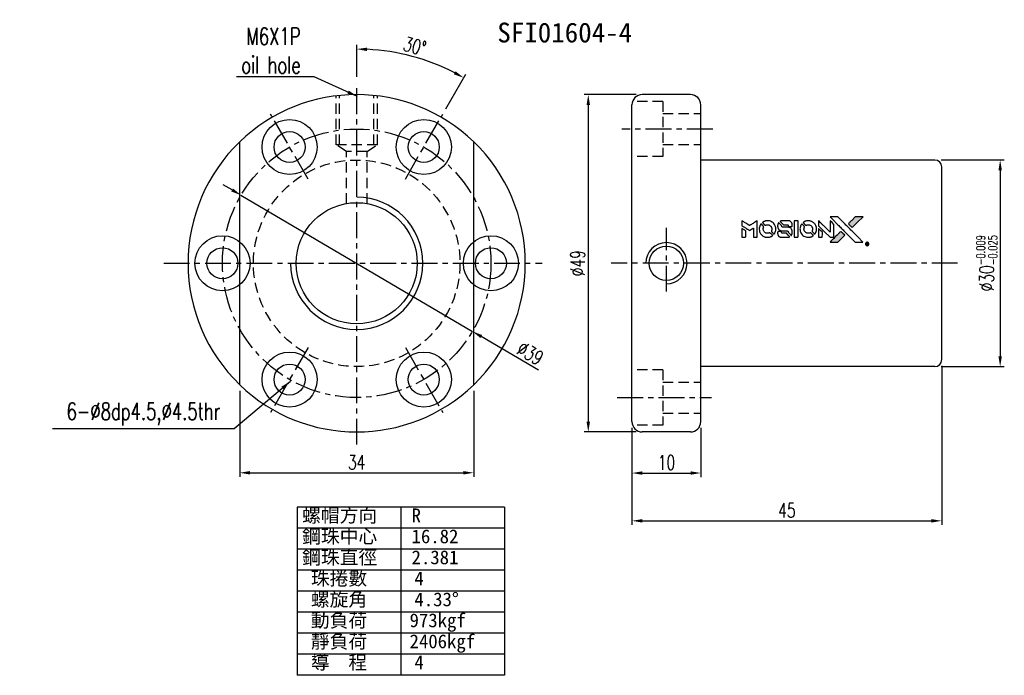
# Model space of a CAD drawing. Extents: x 35 to 593, y 27 to 122.
import ezdxf
from ezdxf.enums import TextEntityAlignment as Align

# ---------------------------------------------------------------- set-up
doc = ezdxf.new("R2010")
doc.units = 0
doc.header["$LTSCALE"] = 3
doc.header["$MEASUREMENT"] = 0
doc.header["$PDMODE"] = 1
doc.linetypes.add('CENTER', pattern=[2, 1.25, -0.25, 0.25, -0.25])
doc.linetypes.add('DASHED', pattern=[0.75, 0.5, -0.25])
doc.layers.get('0').update_dxf_attribs({"linetype": 'CONTINUOUS'})
doc.layers.get('DEFPOINTS').update_dxf_attribs({"linetype": 'CONTINUOUS'})
for name, color, linetype in [('CHA', 7, 'CONTINUOUS'), ('CL', 1, 'CENTER'), ('DIM', 4, 'CONTINUOUS'), ('HID', 2, 'DASHED'), ('OUT', 3, 'CONTINUOUS')]:
    doc.layers.add(name, color=color, linetype=linetype)
doc.styles.add('DIM-7', font='SIMPLEX.shx', dxfattribs={"width": 0.7, "bigfont": 'chineset.shx'})
doc.styles.add('T', font='kaiu.ttf')
doc.dimstyles.new('CNS', dxfattribs={"dimtxt": 3.5, "dimasz": 2.5, "dimexe": 1, "dimexo": 1.5, "dimgap": 0.09, "dimtad": 0, "dimdsep": 46, "dimtxsty": 'DIM-7', "dimcen": 0.09, "dimclrd": 1, "dimclre": 1, "dimclrt": 4, "dimadec": 0, "dimazin": 0, "dimtfac": 1, "dimtix": 1, "dimtmove": 2, "dimatfit": 3, "dimfxl": 1, "dimtvp": 0.971429, "dimtolj": 1, "dimarcsym": 0})

# ---------------------------------------------------------------- blocks, each defined once
blk = doc.blocks.new('*D2')
at = {"layer": 'DEFPOINTS', "color": 0, "transparency": 16777216}
for p in [(125.65, 111.36), (117.8, 62.36), (125.65, 62.36)]:
    blk.add_point(p, dxfattribs=at)
at = {"layer": 'DIM', "color": 0, "lineweight": -2, "transparency": 16777216}
for p, q in [((124.75, 111.36), (117.2, 111.36)), ((117.8, 109.86), (117.8, 63.86)), ((124.75, 62.36), (117.2, 62.36))]:
    blk.add_line(p, q, dxfattribs=at)
at = {"layer": 'DIM', "color": 0, "transparency": 16777216}
for points in [[(117.55, 109.86), (118.05, 109.86), (117.8, 111.36)], [(117.55, 63.86), (118.05, 63.86), (117.8, 62.36)]]:
    blk.add_solid(points, dxfattribs=at)
at = {"layer": 'DIM', "color": 0, "transparency": 16777216, "insert": (116.27, 86.86), "char_height": 2.1, "attachment_point": 5, "rotation": 90, "style": 'DIM-7'}
blk.add_mtext('\\A1;%%C49', dxfattribs=at)
blk = doc.blocks.new('*D3')
at = {"layer": 'DEFPOINTS', "color": 0, "transparency": 16777216}
for p in [(67.34, 96.75), (100.96, 76.97)]:
    blk.add_point(p, dxfattribs=at)
at = {"layer": 'DIM', "color": 0, "lineweight": -2, "transparency": 16777216}
for p, q in [((66.05, 97.51), (64.76, 98.27)), ((67.34, 96.75), (100.96, 76.97)), ((110.58, 71.31), (102.25, 76.21))]:
    blk.add_line(p, q, dxfattribs=at)
at = {"layer": 'DIM', "color": 0, "transparency": 16777216}
for points in [[(66.18, 97.72), (65.93, 97.29), (67.34, 96.75)], [(102.38, 76.43), (102.13, 76), (100.96, 76.97)]]:
    blk.add_solid(points, dxfattribs=at)
at = {"layer": 'DIM', "color": 0, "transparency": 16777216, "insert": (109.38, 73.79), "char_height": 2.1, "attachment_point": 5, "rotation": 329.5326, "style": 'DIM-7'}
blk.add_mtext('\\A1;∅39', dxfattribs=at)
blk = doc.blocks.new('*D4')
at = {"layer": 'DEFPOINTS', "color": 0, "transparency": 16777216}
for p in [(94.79, 116.09), (84.15, 113.02), (96.66, 108.52), (91.22, 99.1), (84.15, 60.52)]:
    blk.add_point(p, dxfattribs=at)
at = {"layer": 'DIM', "color": 0, "lineweight": -2, "transparency": 16777216}
for p, q in [((84.15, 113.92), (84.15, 118.57)), ((97.11, 109.3), (100.01, 114.32))]:
    blk.add_line(p, q, dxfattribs=at)
blk.add_arc((84.15, 86.86), 31.11, 62.763, 87.237, dxfattribs=at)
at = {"layer": 'DIM', "color": 0, "transparency": 16777216}
for points in [[(85.65, 117.68), (85.66, 118.18), (84.15, 117.97)], [(98.51, 114.74), (98.27, 114.3), (99.71, 113.8)]]:
    blk.add_solid(points, dxfattribs=at)
at = {"layer": 'DIM', "color": 0, "transparency": 16777216, "insert": (92.6, 118.39), "char_height": 2.1, "attachment_point": 5, "rotation": 345, "style": 'DIM-7'}
blk.add_mtext('\\A1;30°', dxfattribs=at)
blk = doc.blocks.new('*D5')
at = {"layer": 'DEFPOINTS', "color": 0, "transparency": 16777216}
for p in [(168.15, 101.86), (168.15, 71.86), (177.64, 71.86)]:
    blk.add_point(p, dxfattribs=at)
at = {"layer": 'DIM', "color": 0, "lineweight": -2, "transparency": 16777216}
for p, q in [((169.05, 101.86), (178.24, 101.86)), ((177.64, 100.36), (177.64, 73.36)), ((169.05, 71.86), (178.24, 71.86))]:
    blk.add_line(p, q, dxfattribs=at)
at = {"layer": 'DIM', "color": 0, "transparency": 16777216}
for points in [[(177.39, 100.36), (177.89, 100.36), (177.64, 101.86)], [(177.39, 73.36), (177.89, 73.36), (177.64, 71.86)]]:
    blk.add_solid(points, dxfattribs=at)
at = {"layer": 'DIM', "color": 0, "transparency": 16777216, "insert": (175.69, 86.86), "char_height": 2.1, "attachment_point": 5, "rotation": 90, "style": 'DIM-7'}
blk.add_mtext('\\A1;%%c30{\\H1.26;\\S-0.009^ -0.025;}', dxfattribs=at)
blk = doc.blocks.new('*D6')
at = {"layer": 'DEFPOINTS', "color": 0, "transparency": 16777216}
for p in [(169.15, 72.86), (124.15, 63.86), (169.15, 49.45)]:
    blk.add_point(p, dxfattribs=at)
at = {"layer": 'DIM', "color": 0, "lineweight": -2, "transparency": 16777216}
for p, q in [((169.15, 71.96), (169.15, 48.85)), ((124.15, 62.96), (124.15, 48.85)), ((125.65, 49.45), (167.65, 49.45))]:
    blk.add_line(p, q, dxfattribs=at)
at = {"layer": 'DIM', "color": 0, "transparency": 16777216}
for points in [[(125.65, 49.7), (125.65, 49.2), (124.15, 49.45)], [(167.65, 49.7), (167.65, 49.2), (169.15, 49.45)]]:
    blk.add_solid(points, dxfattribs=at)
at = {"layer": 'DIM', "color": 0, "transparency": 16777216, "insert": (146.65, 50.98), "char_height": 2.1, "attachment_point": 5, "style": 'DIM-7'}
blk.add_mtext('\\A1;45', dxfattribs=at)
blk = doc.blocks.new('*D7')
at = {"layer": 'DEFPOINTS', "color": 0, "transparency": 16777216}
for p in [(124.15, 63.86), (134.15, 63.86), (134.15, 56.39)]:
    blk.add_point(p, dxfattribs=at)
at = {"layer": 'DIM', "color": 0, "lineweight": -2, "transparency": 16777216}
for p, q in [((124.15, 62.96), (124.15, 55.79)), ((134.15, 62.96), (134.15, 55.79)), ((125.65, 56.39), (132.65, 56.39))]:
    blk.add_line(p, q, dxfattribs=at)
at = {"layer": 'DIM', "color": 0, "transparency": 16777216}
for points in [[(125.65, 56.64), (125.65, 56.14), (124.15, 56.39)], [(132.65, 56.64), (132.65, 56.14), (134.15, 56.39)]]:
    blk.add_solid(points, dxfattribs=at)
at = {"layer": 'DIM', "color": 0, "transparency": 16777216, "insert": (129.15, 57.92), "char_height": 2.1, "attachment_point": 5, "style": 'DIM-7'}
blk.add_mtext('\\A1;10', dxfattribs=at)
blk = doc.blocks.new('*D8')
at = {"layer": 'DEFPOINTS', "color": 0, "transparency": 16777216}
for p in [(67.15, 69.22), (101.15, 69.22), (101.15, 56.43)]:
    blk.add_point(p, dxfattribs=at)
at = {"layer": 'DIM', "color": 0, "lineweight": -2, "transparency": 16777216}
for p, q in [((67.15, 68.32), (67.15, 55.83)), ((101.15, 68.32), (101.15, 55.83)), ((68.65, 56.43), (99.65, 56.43))]:
    blk.add_line(p, q, dxfattribs=at)
at = {"layer": 'DIM', "color": 0, "transparency": 16777216}
for points in [[(68.65, 56.68), (68.65, 56.18), (67.15, 56.43)], [(99.65, 56.68), (99.65, 56.18), (101.15, 56.43)]]:
    blk.add_solid(points, dxfattribs=at)
at = {"layer": 'DIM', "color": 0, "transparency": 16777216, "insert": (84.15, 57.96), "char_height": 2.1, "attachment_point": 5, "style": 'DIM-7'}
blk.add_mtext('\\A1;34', dxfattribs=at)

msp = doc.modelspace()

# ---------------------------------------------------------------- hatches: boundary and pattern name
at = {"linetype": 'Continuous'}
h = msp.add_hatch(color=0, dxfattribs=at)
h.dxf.hatch_style = 1
h.paths.add_polyline_path([(157.712, 93.588), (157.143, 93.588), (156.575, 93.588), (156.084, 93.094, 0.000288), (155.896, 92.905, 0.000479), (155.738, 92.745, 0.000013), (155.595, 92.6, 0.197177), (155.594, 92.597, 0.1112764), (155.595, 92.596, 0.0015954), (155.768, 92.421, 0.0005055), (155.876, 92.313), (156.158, 92.031), (156.935, 92.809)])
h.paths.add_polyline_path([(154.551, 90.426), (155.049, 90.924), (154.766, 91.207, 0.000476), (154.657, 91.315, 0.0015067), (154.482, 91.489, 0.2256647), (154.479, 91.489, 0.0011115), (154.241, 91.252, 0.0003511), (154.094, 91.104, 0.000108), (153.471, 90.479, 0.0006916), (153.157, 90.162, 0.0000771), (152.939, 89.942, 0.1975269), (152.936, 89.934, 0.2961744), (152.938, 89.931, 0.0041949), (153.217, 89.928, 0.0005293), (153.494, 89.928), (154.052, 89.928)])

# ---------------------------------------------------------------- linework, layer by layer
at = {"color": 0}
for points in [[(140.104, 92.676), (140.104, 92.314), (140.203, 92.253, -0.000297), (140.264, 92.216, -0.000037), (140.397, 92.135, -0.000043), (140.554, 92.038, -0.000036), (140.722, 91.935, 0.000044), (140.886, 91.834, 0.000063), (141.033, 91.745, 0.000035), (141.156, 91.669, 0.0009), (141.19, 91.648), (141.238, 91.619), (141.302, 91.658, 0.001175), (141.339, 91.681, 0.000208), (141.407, 91.724, 0.000225), (141.488, 91.774, 0.000203), (141.571, 91.825, -0.000711), (141.65, 91.875, -0.001119), (141.718, 91.917, -0.000263), (141.778, 91.954, -0.04589), (141.785, 91.957, -0.519312), (141.791, 91.953, -0.001914), (141.792, 91.856, -0.003124), (141.794, 91.696, -0.000285), (141.794, 91.297), (141.794, 90.633), (142.025, 90.633, 0.001727), (142.191, 90.633, 0.025279), (142.25, 90.637, 0.073886), (142.284, 90.646, 0.07426), (142.314, 90.664, 0.03264), (142.321, 90.672, 0.01784), (142.33, 90.681, 0.017712), (142.338, 90.692, 0.026854), (142.344, 90.702), (142.356, 90.725), (142.358, 91.883), (142.359, 93.041), (142.346, 93.032, -0.004595), (142.337, 93.027, -0.00016), (142.302, 93.005, -0.000298), (142.261, 92.979, -0.000208), (142.214, 92.95, 0.000986), (142.076, 92.864, 0.00025), (141.852, 92.724, 0.000268), (141.614, 92.575, 0.000436), (141.411, 92.448, -0.002932), (141.345, 92.406, -0.004718), (141.287, 92.372, -0.001113), (141.237, 92.342, -0.227179), (141.231, 92.342, -0.045982), (141.226, 92.345, -0.000145), (141.158, 92.386, -0.000825), (141.082, 92.433, -0.000517), (140.993, 92.488, 0.000056), (140.687, 92.679, 0.000289), (140.518, 92.784, 0.000481), (140.391, 92.862, 0.000418), (140.259, 92.943), (140.104, 93.039)], [(143.716, 93.027, 0.024131), (143.613, 93.012, 0.022344), (143.51, 92.986, 0.021883), (143.407, 92.95, 0.020884), (143.306, 92.905, 0.010669), (143.248, 92.875, 0.010389), (143.192, 92.842, 0.010913), (143.141, 92.81, 0.022227), (143.103, 92.782), (143.089, 92.771), (143.271, 92.592, 0.002452), (143.342, 92.523, 0.003628), (143.405, 92.463, 0.001662), (143.46, 92.412, 0.070159), (143.473, 92.403, 0.047671), (143.483, 92.399, 0.018624), (143.498, 92.396, 0.017921), (143.515, 92.393, 0.018804), (143.531, 92.391, 0.018255), (143.554, 92.391, 0.041312), (143.571, 92.393, 0.037164), (143.589, 92.397, 0.012342), (143.614, 92.407, -0.015101), (143.675, 92.429, -0.035998), (143.722, 92.441, -0.033244), (143.772, 92.447, -0.011249), (143.845, 92.448, -0.004059), (143.904, 92.448, -0.019693), (143.938, 92.446, -0.027943), (143.966, 92.442, -0.014411), (144, 92.433, -0.033089), (144.082, 92.406, -0.033887), (144.158, 92.367, -0.034021), (144.228, 92.319, -0.033942), (144.291, 92.262, -0.02816), (144.347, 92.197, -0.035032), (144.392, 92.13, -0.035269), (144.426, 92.058, -0.029196), (144.452, 91.977, -0.037862), (144.469, 91.884, -0.043657), (144.471, 91.794, -0.043064), (144.457, 91.704, -0.035184), (144.427, 91.611, 0.033699), (144.412, 91.567, 0.052815), (144.407, 91.528, 0.059167), (144.41, 91.492, 0.058972), (144.421, 91.457, 0.059208), (144.438, 91.43, 0.021125), (144.467, 91.396, 0.008691), (144.522, 91.34, 0.000851), (144.658, 91.207, 0.001873), (144.727, 91.139, 0.013884), (144.761, 91.108, 0.022355), (144.782, 91.091, 0.341453), (144.79, 91.092, 0.073011), (144.808, 91.111, 0.004587), (144.849, 91.174, 0.00748), (144.89, 91.24, 0.016837), (144.918, 91.292, 0.028606), (144.973, 91.417, 0.031352), (145.012, 91.544, 0.031004), (145.034, 91.676, 0.0268), (145.042, 91.817, 0.026698), (145.034, 91.965, 0.03002), (145.01, 92.107, 0.030357), (144.97, 92.243, 0.028554), (144.913, 92.376, 0.062944), (144.748, 92.623, 0.062206), (144.526, 92.822, 0.062448), (144.263, 92.961, 0.064355), (143.977, 93.028, 0.017377), (143.92, 93.032, 0.008369), (143.846, 93.033, 0.008367), (143.773, 93.031, 0.01757)], [(145.96, 93.03, 0.018538), (145.924, 93.025, 0.010695), (145.881, 93.017, 0.01068), (145.838, 93.007, 0.017678), (145.802, 92.997, 0.013849), (145.762, 92.982, 0.011814), (145.72, 92.964, 0.004513), (145.681, 92.946, 0.290035), (145.678, 92.94, 0.196418), (145.679, 92.937, 0.000124), (145.748, 92.867, 0.001477), (145.825, 92.789, 0.000898), (145.917, 92.697), (146.156, 92.458), (146.455, 92.456, -0.001471), (146.682, 92.454, -0.028714), (146.752, 92.449, -0.097073), (146.79, 92.437, -0.084199), (146.824, 92.409, -0.042698), (146.84, 92.388, -0.053912), (146.85, 92.366, -0.051004), (146.856, 92.34, -0.032967), (146.858, 92.311, 0.00807), (146.859, 92.295, 0.003023), (146.859, 92.274, 0.002994), (146.861, 92.251, 0.003629), (146.862, 92.229), (146.866, 92.177), (147.095, 92.177, 0.001618), (147.204, 92.178, 0.005206), (147.277, 92.179, 0.00535), (147.328, 92.181, 0.060675), (147.347, 92.184, 0.048484), (147.358, 92.189, 0.02389), (147.371, 92.196, 0.022812), (147.385, 92.206, 0.02462), (147.396, 92.217, 0.061781), (147.42, 92.245, 0.080179), (147.433, 92.277, 0.048561), (147.439, 92.321, 0.010021), (147.44, 92.401, 0.016602), (147.437, 92.508, 0.031409), (147.426, 92.593, 0.036474), (147.406, 92.667, 0.03439), (147.374, 92.739, 0.065928), (147.296, 92.853, 0.069066), (147.191, 92.94, 0.065697), (147.062, 92.999, 0.051559), (146.91, 93.028, 0.020904), (146.83, 93.031, 0.000451), (146.434, 93.033, 0.000419), (146.035, 93.033, 0.022759)], [(147.716, 91.835), (147.717, 90.636), (147.953, 90.636), (148.188, 90.636), (148.216, 90.65, 0.071429), (148.239, 90.666, 0.054799), (148.259, 90.69, 0.053585), (148.274, 90.719, 0.060698), (148.282, 90.748, 0.033975), (148.285, 90.798, 0.000112), (148.285, 91.407, 0.000726), (148.284, 92.004, 0.001084), (148.282, 92.526), (148.278, 93.034), (147.996, 93.034), (147.715, 93.034)], [(149.629, 93.027, 0.023681), (149.529, 93.012, 0.022402), (149.43, 92.987, 0.021929), (149.331, 92.953, 0.020503), (149.233, 92.91, 0.013745), (149.177, 92.88, 0.009767), (149.116, 92.845, 0.009658), (149.061, 92.809, 0.027804), (149.025, 92.782), (149.011, 92.77), (149.187, 92.594, 0.002053), (149.272, 92.509, 0.006738), (149.329, 92.454, 0.007826), (149.37, 92.418, 0.063909), (149.39, 92.404, 0.061532), (149.422, 92.393, 0.068674), (149.454, 92.39, 0.052072), (149.492, 92.396, 0.019648), (149.544, 92.413, -0.018366), (149.608, 92.433, -0.0288), (149.663, 92.445, -0.029061), (149.72, 92.45, -0.019155), (149.785, 92.45, -0.053809), (149.926, 92.429, -0.058833), (150.055, 92.379, -0.058566), (150.169, 92.3, -0.052525), (150.266, 92.194, -0.044733), (150.321, 92.104, -0.040573), (150.361, 92.003, -0.041123), (150.384, 91.898, -0.04951), (150.388, 91.797, -0.017369), (150.383, 91.75, -0.024255), (150.375, 91.708, -0.023787), (150.363, 91.667, -0.015798), (150.346, 91.621, 0.010631), (150.335, 91.591, 0.033653), (150.329, 91.571, 0.037806), (150.326, 91.552, 0.016307), (150.325, 91.525, 0.068179), (150.333, 91.475, 0.095747), (150.353, 91.434, 0.033418), (150.401, 91.379, 0.002133), (150.553, 91.23, 0.001452), (150.639, 91.147, 0.012393), (150.679, 91.111, 0.020479), (150.703, 91.092, 0.344362), (150.712, 91.092, 0.074287), (150.731, 91.113, 0.005454), (150.772, 91.178, 0.008391), (150.813, 91.246, 0.017097), (150.843, 91.301, 0.027375), (150.892, 91.415, 0.02835), (150.927, 91.532, 0.027723), (150.949, 91.655, 0.023913), (150.959, 91.786, 0.027047), (150.955, 91.943, 0.031685), (150.934, 92.09, 0.032425), (150.895, 92.23, 0.031013), (150.837, 92.367, 0.037914), (150.741, 92.528, 0.040153), (150.624, 92.67, 0.039834), (150.484, 92.792, 0.036173), (150.323, 92.895, 0.040752), (150.164, 92.965, 0.035885), (149.989, 93.011, 0.035491), (149.808, 93.032, 0.037615)], [(151.24, 92.681), (151.24, 92.317), (152.084, 91.475), (152.928, 90.633), (153.163, 90.634, 0.0008), (153.314, 90.635, 0.010795), (153.369, 90.637, 0.030495), (153.399, 90.641, 0.080372), (153.42, 90.648, 0.03816), (153.44, 90.661, 0.041799), (153.457, 90.676, 0.042486), (153.472, 90.694, 0.042078), (153.483, 90.714, 0.099276), (153.489, 90.743, 0.003302), (153.491, 90.86, 0.002586), (153.492, 91.065, 0.000204), (153.491, 91.609), (153.489, 92.482), (153.208, 92.762), (152.928, 93.042), (152.925, 92.203), (152.922, 91.364), (152.097, 92.194, 0.000253), (151.779, 92.513, 0.000412), (151.509, 92.783, 0.000041), (151.267, 93.025, 0.041338), (151.256, 93.035), (151.24, 93.046)], [(153.605, 92.904, -0.000056), (153.946, 92.562, -0.000021), (154.423, 92.084, -0.000021), (154.943, 91.562, -0.000025), (155.431, 91.074), (156.574, 89.928), (157.14, 89.929), (157.706, 89.931), (156.943, 90.699, 0.000274), (156.575, 91.069, 0.000123), (156.092, 91.554, 0.000121), (155.582, 92.066, 0.000165), (155.121, 92.528), (154.062, 93.588), (153.492, 93.588), (152.922, 93.588)], [(156.084, 93.094, 0.000288), (155.896, 92.905, 0.000479), (155.738, 92.745, 0.000013), (155.595, 92.6, 0.197177), (155.594, 92.597, 0.197497), (155.595, 92.595, 0.00004), (155.677, 92.512, 0.000836), (155.768, 92.421, 0.000505), (155.876, 92.313), (156.158, 92.031), (156.935, 92.809), (157.712, 93.588), (157.143, 93.588), (156.575, 93.588)], [(140.104, 91.271), (140.104, 90.633), (140.336, 90.633, 0.000842), (140.484, 90.633, 0.010591), (140.54, 90.635, 0.028995), (140.571, 90.638, 0.069543), (140.593, 90.645, 0.051063), (140.614, 90.657, 0.039932), (140.633, 90.674, 0.039414), (140.65, 90.695, 0.045845), (140.663, 90.716, 0.094811), (140.668, 90.739, 0.007124), (140.67, 90.801, 0.004713), (140.671, 90.908, 0.000534), (140.671, 91.15), (140.671, 91.564), (140.613, 91.6, 0.000828), (140.442, 91.705, 0.000879), (140.275, 91.808, 0.000048), (140.111, 91.907, 0.137596), (140.106, 91.909, 0.413028), (140.105, 91.908, 0.000016), (140.104, 91.721, 0.000623), (140.104, 91.515, 0.000374)], [(142.87, 92.54, 0.064158), (142.722, 92.262, 0.06356), (142.648, 91.954, 0.064004), (142.654, 91.64, 0.066747), (142.74, 91.342, 0.04321), (142.842, 91.156, 0.044737), (142.973, 90.993, 0.044901), (143.131, 90.855, 0.044184), (143.312, 90.748, 0.026293), (143.449, 90.69, 0.033344), (143.581, 90.653, 0.033227), (143.717, 90.633, 0.025815), (143.867, 90.629, 0.023119), (144.011, 90.639, 0.031044), (144.139, 90.663, 0.031337), (144.262, 90.701, 0.024258), (144.391, 90.758, 0.015622), (144.436, 90.783, 0.008495), (144.49, 90.815, 0.008415), (144.541, 90.849, 0.020814), (144.578, 90.875), (144.594, 90.889), (144.422, 91.063, 0.002843), (144.292, 91.192, 0.033917), (144.239, 91.238, 0.087906), (144.199, 91.258, 0.073302), (144.152, 91.265, 0.022047), (144.129, 91.264, 0.026465), (144.107, 91.261, 0.022233), (144.083, 91.255, 0.009985), (144.053, 91.246, -0.039011), (143.942, 91.218, -0.044398), (143.832, 91.209, -0.045096), (143.724, 91.22, -0.04265), (143.618, 91.25, -0.071154), (143.469, 91.333, -0.068827), (143.346, 91.455, -0.068713), (143.261, 91.606, -0.070507), (143.221, 91.773, -0.028605), (143.218, 91.844, -0.031418), (143.224, 91.913, -0.031044), (143.239, 91.982, -0.02668), (143.262, 92.052, 0.038913), (143.275, 92.093, 0.043732), (143.28, 92.134, 0.047754), (143.278, 92.172, 0.075756), (143.269, 92.203, 0.07294), (143.258, 92.219, 0.003456), (143.214, 92.266, 0.005023), (143.157, 92.327, 0.002422), (143.082, 92.403, 0.000819), (143.014, 92.471, 0.001349), (142.956, 92.528, 0.0001), (142.904, 92.579, 0.205335), (142.902, 92.58, 0.219821), (142.9, 92.579, 0.002494), (142.891, 92.568, 0.007089), (142.882, 92.555, 0.004494)], [(145.435, 92.719, 0.023289), (145.399, 92.662, 0.026845), (145.369, 92.604, 0.026047), (145.346, 92.542, 0.019751), (145.326, 92.472, 0.013249), (145.318, 92.432, 0.025169), (145.314, 92.4, 0.016532), (145.312, 92.36, 0.002937), (145.311, 92.284, 0.003317), (145.312, 92.216, 0.011808), (145.313, 92.173, 0.01777), (145.316, 92.141, 0.021476), (145.322, 92.11, 0.04325), (145.361, 91.983, 0.045753), (145.422, 91.867, 0.04649), (145.501, 91.765, 0.047672), (145.598, 91.681, 0.025315), (145.639, 91.655, 0.015208), (145.691, 91.627, 0.01512), (145.745, 91.602, 0.022488), (145.793, 91.584, 0.027857), (145.869, 91.565, 0.034138), (145.941, 91.555, 0.014286), (146.052, 91.551, 0.00124), (146.333, 91.551, -0.00103), (146.505, 91.55, -0.002552), (146.632, 91.549, -0.001594), (146.728, 91.547, -0.047676), (146.752, 91.545, -0.085307), (146.793, 91.528, -0.097789), (146.825, 91.499, -0.085947), (146.846, 91.456, -0.051339), (146.856, 91.401, 0.014634), (146.858, 91.382, 0.015028), (146.862, 91.363, 0.014927), (146.865, 91.347, 0.059415), (146.869, 91.338, 0.070595), (146.884, 91.318, 0.00028), (147.083, 91.117, 0.000111), (147.286, 90.911, 0.200239), (147.295, 90.907, 0.268906), (147.301, 90.91, 0.001866), (147.329, 90.96, 0.007532), (147.355, 91.008, 0.017818), (147.372, 91.044, 0.013256), (147.389, 91.085, 0.011636), (147.403, 91.128, 0.011528), (147.417, 91.172, 0.012303), (147.427, 91.215, 0.0423), (147.436, 91.283, 0.013657), (147.438, 91.385, 0.013857), (147.435, 91.488, 0.037428), (147.425, 91.56, 0.014927), (147.413, 91.608, 0.0122), (147.397, 91.659, 0.012518), (147.38, 91.706, 0.023062), (147.364, 91.744, 0.065961), (147.272, 91.879, 0.06055), (147.146, 91.99, 0.059676), (146.995, 92.069, 0.060497), (146.831, 92.11, 0.025683), (146.795, 92.113, 0.001528), (146.689, 92.114, 0.002124), (146.554, 92.116, 0.001173), (146.39, 92.116, -0.000809), (146.102, 92.116, -0.017164), (146.016, 92.12, -0.063931), (145.971, 92.129, -0.108429), (145.939, 92.148, -0.052941), (145.92, 92.17, -0.063675), (145.908, 92.194, -0.050562), (145.9, 92.224, -0.020337), (145.896, 92.267, 0.009897), (145.894, 92.293, 0.016482), (145.891, 92.315, 0.019019), (145.887, 92.332, 0.06043), (145.883, 92.343, 0.076267), (145.865, 92.368, 0.00054), (145.676, 92.555, 0.000307), (145.484, 92.744, 0.142594), (145.468, 92.753, 0.232419), (145.464, 92.752, 0.022995), (145.455, 92.744, 0.024627), (145.446, 92.733, 0.015407)], [(148.787, 92.538, 0.018008), (148.753, 92.486, 0.009842), (148.715, 92.42, 0.009807), (148.68, 92.352, 0.015716), (148.652, 92.292, 0.048467), (148.584, 92.078, 0.045841), (148.558, 91.85, 0.046006), (148.573, 91.622, 0.049638), (148.63, 91.407, 0.064819), (148.778, 91.127, 0.06695), (148.992, 90.898, 0.066691), (149.259, 90.733, 0.063505), (149.565, 90.64, 0.03135), (149.643, 90.632, 0.010439), (149.758, 90.63, 0.010391), (149.873, 90.632, 0.032408), (149.95, 90.64, 0.015696), (150.041, 90.659, 0.018095), (150.126, 90.683, 0.018551), (150.207, 90.712, 0.018352), (150.286, 90.747, 0.015568), (150.338, 90.774, 0.009832), (150.398, 90.81, 0.009795), (150.453, 90.845, 0.023727), (150.492, 90.875), (150.508, 90.888), (150.335, 91.062, 0.001528), (150.238, 91.161, 0.010022), (150.187, 91.209, 0.019586), (150.155, 91.237, 0.061865), (150.131, 91.252, 0.055054), (150.094, 91.264, 0.061607), (150.057, 91.267, 0.048725), (150.013, 91.26, 0.020221), (149.956, 91.244, -0.017722), (149.895, 91.226, -0.02685), (149.84, 91.215, -0.02759), (149.786, 91.21, -0.020233), (149.726, 91.211, -0.04793), (149.61, 91.228, -0.048386), (149.5, 91.266, -0.047866), (149.399, 91.325, -0.044964), (149.309, 91.404, -0.04333), (149.233, 91.498, -0.050921), (149.179, 91.599, -0.051473), (149.147, 91.707, -0.0459), (149.136, 91.825, -0.019014), (149.138, 91.882, -0.024114), (149.145, 91.934, -0.025081), (149.156, 91.983, -0.023892), (149.172, 92.032, 0.008624), (149.186, 92.07, 0.026486), (149.194, 92.097, 0.035074), (149.198, 92.12, 0.02756), (149.198, 92.145, 0.087163), (149.19, 92.186, 0.073291), (149.169, 92.223, 0.028074), (149.122, 92.277, 0.002594), (148.997, 92.404), (148.818, 92.582)], [(151.24, 91.268), (151.24, 90.633), (151.477, 90.634), (151.714, 90.636), (151.741, 90.653, 0.03146), (151.754, 90.661, 0.026444), (151.766, 90.672, 0.026444), (151.777, 90.684, 0.031457), (151.786, 90.697), (151.803, 90.724), (151.804, 91.039), (151.806, 91.354), (151.528, 91.628, 0.000745), (151.42, 91.734, 0.001228), (151.33, 91.823, 0.000087), (151.248, 91.902, 0.195134), (151.245, 91.903, 0.412117), (151.243, 91.901, 0.000048), (151.242, 91.717, 0.00109), (151.241, 91.512, 0.000653)], [(145.403, 91.478, 0.065483), (145.376, 91.465, 0.053271), (145.351, 91.443, 0.052018), (145.33, 91.417, 0.0556), (145.316, 91.387, 0.036839), (145.31, 91.368, 0.026922), (145.308, 91.345, 0.016905), (145.306, 91.315, 0.004317), (145.306, 91.265, 0.016369), (145.31, 91.162, 0.029936), (145.321, 91.078, 0.03418), (145.34, 91.004, 0.031327), (145.37, 90.932, 0.046935), (145.424, 90.843, 0.054053), (145.491, 90.77, 0.053701), (145.573, 90.713, 0.045364), (145.67, 90.67, 0.032479), (145.756, 90.648, 0.03386), (145.843, 90.637, 0.013578), (145.979, 90.634, 0.001155), (146.33, 90.634, 0.000413), (146.631, 90.636, 0.005008), (146.747, 90.638, 0.013199), (146.812, 90.641, 0.033956), (146.859, 90.648, 0.013909), (146.908, 90.66, 0.010864), (146.96, 90.676, 0.010938), (147.007, 90.692, 0.028702), (147.04, 90.707), (147.065, 90.72), (146.823, 90.965), (146.581, 91.21), (146.299, 91.21, -0.001504), (146.178, 91.21, -0.00328), (146.085, 91.211, -0.001901), (146.013, 91.213, -0.061333), (145.995, 91.215, -0.063621), (145.971, 91.225, -0.048633), (145.947, 91.242, -0.046769), (145.926, 91.264, -0.047961), (145.91, 91.29, -0.02678), (145.901, 91.311, -0.050957), (145.896, 91.33, -0.029398), (145.893, 91.354, -0.00401), (145.891, 91.406), (145.889, 91.489), (145.662, 91.489, 0.001061), (145.526, 91.489, 0.009147), (145.465, 91.487, 0.020721), (145.429, 91.484, 0.051619)], [(154.094, 91.104, 0.000108), (153.471, 90.479, 0.000692), (153.156, 90.162, 0.000077), (152.939, 89.942, 0.197527), (152.936, 89.934, 0.410182), (152.94, 89.931, 0.000493), (153.056, 89.929, 0.002424), (153.217, 89.928, 0.000529), (153.494, 89.928), (154.052, 89.928), (154.551, 90.426), (155.049, 90.924), (154.766, 91.207, 0.000476), (154.657, 91.315, 0.000789), (154.566, 91.406, 0.000035), (154.483, 91.488, 0.19758), (154.481, 91.489, 0.198396), (154.479, 91.488, 0.000019), (154.366, 91.376, 0.000582), (154.241, 91.252, 0.000351)], [(158.254, 89.908, 0.082374), (158.181, 89.875, 0.083404), (158.123, 89.82, 0.082663), (158.085, 89.748, 0.07897), (158.073, 89.668, 0.084941), (158.088, 89.577, 0.08953), (158.132, 89.499, 0.090743), (158.201, 89.442, 0.090193), (158.285, 89.413, 0.10067), (158.381, 89.417, 0.099454), (158.467, 89.459, 0.097736), (158.532, 89.531, 0.09365), (158.566, 89.624, 0.07584), (158.567, 89.695, 0.068415), (158.547, 89.766, 0.068328), (158.509, 89.829, 0.075277), (158.456, 89.877, 0.059367), (158.411, 89.9, 0.048986), (158.359, 89.913, 0.048519), (158.305, 89.916, 0.055347)], [(158.219, 89.662), (158.219, 89.519), (158.235, 89.519), (158.252, 89.519), (158.254, 89.579), (158.255, 89.64), (158.29, 89.641), (158.325, 89.643), (158.349, 89.605, -0.003356), (158.36, 89.589, -0.002757), (158.37, 89.571, -0.002784), (158.38, 89.555, -0.007382), (158.387, 89.543, 0.019487), (158.395, 89.529, 0.098302), (158.401, 89.523, 0.116932), (158.409, 89.52, 0.032798), (158.422, 89.519), (158.444, 89.519), (158.428, 89.546, 0.005748), (158.421, 89.559, 0.002522), (158.41, 89.575, 0.002495), (158.399, 89.593, 0.00334), (158.389, 89.609), (158.365, 89.645), (158.384, 89.655, 0.066516), (158.404, 89.668, 0.085926), (158.416, 89.685, 0.082934), (158.423, 89.706, 0.05747), (158.424, 89.731, 0.023576), (158.423, 89.745, 0.043538), (158.42, 89.757, 0.050891), (158.415, 89.766, 0.049897), (158.409, 89.775, 0.067884), (158.39, 89.79, 0.077412), (158.369, 89.799, 0.049266), (158.339, 89.803, 0.012208), (158.289, 89.805), (158.219, 89.805)], [(158.372, 89.759, -0.120545), (158.383, 89.746, -0.09136), (158.387, 89.728, -0.087576), (158.385, 89.709, -0.098026), (158.376, 89.692, -0.079907), (158.368, 89.685, -0.087697), (158.358, 89.681, -0.041371), (158.342, 89.678, -0.005557), (158.309, 89.677), (158.252, 89.675), (158.252, 89.723), (158.252, 89.771), (158.305, 89.771, -0.007471), (158.334, 89.771, -0.035301), (158.35, 89.769, -0.060486), (158.362, 89.766, -0.063546)]]:
    msp.add_lwpolyline(points, format="xyb", close=True, dxfattribs=at)
at = {"layer": 'CL', "color": 0}
for p, q in [((84.152, 60.519), (84.152, 113.025)), ((77.085, 99.099), (71.647, 108.518)), ((91.219, 99.099), (96.657, 108.518)), ((135.875, 106.359), (122.655, 106.359)), ((129.145, 82.745), (129.145, 91.988)), ((56.124, 86.859), (111.091, 86.859)), ((171.465, 86.859), (121.145, 86.859)), ((77.085, 74.619), (71.647, 65.2)), ((91.219, 74.619), (96.657, 65.2)), ((122.011, 67.359), (135.706, 67.359))]:
    msp.add_line(p, q, dxfattribs=at)
msp.add_circle((84.152, 86.859), 19.5, dxfattribs=at)
at = {"layer": 'DIM', "color": 0}
for p, q in [((105.615, 51.412), (75.517, 51.412)), ((75.517, 51.412), (75.517, 27.012)), ((90.566, 51.412), (90.566, 27.012)), ((105.615, 51.412), (105.615, 27.012)), ((105.615, 48.362), (75.517, 48.362)), ((105.615, 45.312), (75.517, 45.312)), ((105.615, 42.262), (75.517, 42.262)), ((105.615, 39.212), (75.517, 39.212)), ((105.615, 36.162), (75.517, 36.162)), ((105.615, 33.112), (75.517, 33.112)), ((105.615, 30.062), (75.517, 30.062)), ((105.615, 27.012), (75.517, 27.012))]:
    msp.add_line(p, q, dxfattribs=at)
for centre, radius in [((64.652, 86.859), 4), ((103.652, 86.859), 4), ((64.652, 86.859), 2.25), ((103.652, 86.859), 2.25)]:
    msp.add_circle(centre, radius, dxfattribs=at)
for centre, radius, start, end in [((84.152, 86.859), 24.5, 133.93784, 226.06216), ((84.152, 86.859), 24.5, 313.93784, 46.06216), ((84.152, 86.859), 9.6, 180, 90), ((129.145, 86.859), 3, 270, 180)]:
    msp.add_arc(centre, radius, start, end, dxfattribs=at)
at = {"layer": 'HID', "color": 0}
for p, q in [((81.152, 104.086), (81.152, 111.174)), ((81.652, 104.086), (81.652, 111.174)), ((86.652, 104.086), (86.652, 111.174)), ((87.152, 104.086), (87.152, 111.174)), ((128.645, 110.359), (124.231, 110.359)), ((128.645, 110.359), (128.645, 102.359)), ((128.645, 108.609), (134.145, 108.609)), ((87.152, 104.086), (81.152, 104.086)), ((82.652, 103.086), (81.152, 104.086)), ((82.652, 95.53), (82.652, 103.086)), ((85.652, 103.086), (82.652, 103.086)), ((85.652, 103.086), (87.152, 104.086)), ((85.652, 95.53), (85.652, 103.086)), ((128.645, 104.109), (134.145, 104.109)), ((128.645, 102.359), (124.145, 102.359)), ((128.645, 71.359), (124.145, 71.359)), ((128.645, 71.359), (128.645, 63.359)), ((128.645, 69.609), (134.145, 69.609)), ((128.645, 65.109), (134.145, 65.109)), ((128.645, 63.359), (124.231, 63.359))]:
    msp.add_line(p, q, dxfattribs=at)
msp.add_circle((84.152, 86.859), 15, dxfattribs=at)
at = {"layer": 'OUT', "color": 0}
for p, q in [((132.645, 111.359), (125.645, 111.359)), ((124.145, 63.859), (124.145, 109.859)), ((134.145, 63.859), (134.145, 109.859)), ((67.152, 69.216), (67.152, 104.501)), ((101.152, 69.216), (101.152, 104.501)), ((168.145, 101.859), (134.145, 101.859)), ((169.145, 72.859), (169.145, 100.859)), ((168.145, 71.859), (134.145, 71.859)), ((132.645, 62.359), (125.645, 62.359))]:
    msp.add_line(p, q, dxfattribs=at)
for centre, radius in [((74.402, 103.746), 4), ((93.902, 103.746), 4), ((74.402, 103.746), 2.25), ((93.902, 103.746), 2.25), ((84.152, 86.859), 8.8), ((129.145, 86.859), 2.5), ((74.402, 69.971), 4), ((93.902, 69.971), 4), ((74.402, 69.971), 2.25), ((93.902, 69.971), 2.25)]:
    msp.add_circle(centre, radius, dxfattribs=at)
for centre, radius, start, end in [((84.152, 86.859), 24.5, 46.06216, 133.93784), ((125.645, 109.859), 1.5, 90, 180), ((132.645, 109.859), 1.5, 0, 90), ((168.145, 100.859), 1, 0, 90), ((168.145, 72.859), 1, 270, 0), ((84.152, 86.859), 24.5, 226.06216, 313.93784), ((125.645, 63.859), 1.5, 180, 270), ((132.645, 63.859), 1.5, 270, 0)]:
    msp.add_arc(centre, radius, start, end, dxfattribs=at)

# ---------------------------------------------------------------- texts
at = {"layer": 'CHA', "color": 0, "style": 'T'}
msp.add_text('SFI01604-4', height=2.88, dxfattribs=at).set_placement((114.378, 120.374), align=Align.MIDDLE)
at = {"layer": 'DIM', "color": 0, "style": 'T'}
for s, p in [('螺帽方向', (76.224, 49.247)), ('R', (92.127, 49.247)), ('鋼珠中心', (76.224, 46.197)), ('16.82', (92.127, 46.197)), ('鋼珠直徑', (76.224, 43.147)), ('2.381', (92.127, 43.147)), ('珠捲數', (77.494, 40.097)), ('4', (92.543, 40.097)), ('螺旋角', (77.494, 37.047)), ('4.33%%D', (92.543, 37.047)), ('動負荷', (77.494, 33.997)), ('973kgf', (91.836, 33.997)), ('靜負荷', (77.494, 30.947)), ('2406kgf', (91.836, 30.947)), ('導  程', (77.494, 27.897)), ('4', (92.543, 27.897))]:
    msp.add_text(s, height=2, dxfattribs=at).set_placement(p)
at = {"layer": 'DIM', "color": 0, "char_height": 2.5, "attachment_point": 6, "style": 'DIM-7'}
for s, insert in [('M6X1P\\Poil hole', (76.008, 117.742)), ('\\A1;6-%%c8dp4.5,%%c4.5thr', (64.354, 64.942))]:
    msp.add_mtext(s, dxfattribs=dict(at, insert=insert))

# ---------------------------------------------------------------- dimensions: what is measured, and where the dimension line sits
at = {"layer": 'DIM', "color": 0}
dim = msp.add_angular_dim_2l(base=(94.792, 116.091), line1=((84.152, 60.519), (84.152, 113.025)), line2=((91.219, 99.099), (96.657, 108.518)), dimstyle='CNS', override={"dimscale": 0.6, "dimgap": 0.8, "dimtad": 1, "dimclrd": 0, "dimclre": 0, "dimclrt": 0, "dimtp": -0.03, "dimtm": 0.035, "dimtfac": 0.6, "dimtmove": 0}, dxfattribs=at)
dim.commit()
dim.dimension.update_dxf_attribs({"geometry": '*D4', "text_midpoint": (92.6, 118.385)})
dim = msp.add_linear_dim(base=(117.801, 62.359), p1=(125.645, 111.359), p2=(125.645, 62.359), angle=90, text='%%C<>', dimstyle='CNS', override={"dimscale": 0.6, "dimgap": 0.8, "dimtad": 1, "dimclrd": 0, "dimclre": 0, "dimclrt": 0, "dimtp": -0.03, "dimtm": 0.035, "dimtfac": 0.6, "dimtmove": 0}, dxfattribs=at)
dim.commit()
dim.dimension.update_dxf_attribs({"geometry": '*D2', "text_midpoint": (116.271, 86.859)})
dim = msp.add_linear_dim(base=(177.642, 71.859), p1=(168.145, 101.859), p2=(168.145, 71.859), angle=90, text='%%c<>', dimstyle='CNS', override={"dimscale": 0.6, "dimgap": 0.8, "dimtad": 1, "dimclrd": 0, "dimclre": 0, "dimclrt": 0, "dimtol": 1, "dimlim": 0, "dimtp": -0.009, "dimtm": 0.025, "dimtfac": 0.6, "dimtdec": 3, "dimtmove": 0}, dxfattribs=at)
dim.commit()
dim.dimension.update_dxf_attribs({"geometry": '*D5', "text_midpoint": (177.642, 86.859), "dimtype": 160})
dim = msp.add_diameter_dim_2p(p1=(67.345, 96.746), p2=(100.96, 76.971), dimstyle='CNS', override={"dimscale": 0.6, "dimgap": 0.8, "dimtad": 1, "dimclrd": 0, "dimclre": 0, "dimclrt": 0, "dimtp": -0.03, "dimtm": 0.035, "dimtfac": 0.6, "dimtmove": 0}, dxfattribs=at)
dim.commit()
dim.dimension.update_dxf_attribs({"geometry": '*D3', "text_midpoint": (108.602, 72.475), "dimtype": 163})
for base, p1, p2, picture, middle in [((169.145, 49.449), (124.145, 63.859), (169.145, 72.859), '*D6', (146.645, 50.979)), ((101.152, 56.431), (67.152, 69.216), (101.152, 69.216), '*D8', (84.152, 57.961))]:
    dim = msp.add_linear_dim(base=base, p1=p1, p2=p2, dimstyle='CNS', override={"dimscale": 0.6, "dimgap": 0.8, "dimtad": 1, "dimclrd": 0, "dimclre": 0, "dimclrt": 0, "dimtp": -0.03, "dimtm": 0.035, "dimtfac": 0.6, "dimtmove": 0}, dxfattribs=at)
    dim.commit()
    dim.dimension.update_dxf_attribs({"geometry": picture, "text_midpoint": middle})
dim = msp.add_linear_dim(base=(134.145, 56.389), p1=(124.145, 63.859), p2=(134.145, 63.859), dimstyle='CNS', override={"dimscale": 0.6, "dimgap": 0.8, "dimtad": 1, "dimclrd": 0, "dimclre": 0, "dimclrt": 0, "dimtp": -0.03, "dimtm": 0.035, "dimtfac": 0.6, "dimtmove": 0}, dxfattribs=at)
dim.commit()
dim.dimension.update_dxf_attribs({"geometry": '*D7', "text_midpoint": (129.145, 56.389), "dimtype": 160})

# ---------------------------------------------------------------- leaders
at = {"layer": 'DIM', "color": 0, "annotation_type": 0, "has_hookline": 1, "hookline_direction": 1}
for points, text_width in [([(84.262, 111.097), (77.988, 113.928), (76.488, 113.928)], 9.333), ([(74.512, 69.71), (66.334, 62.795), (64.834, 62.795)], 24.417)]:
    msp.add_leader(points, dimstyle='CNS', override={"dimscale": 0.6, "dimgap": 0.8, "dimtad": 1, "dimclrd": 0, "dimclre": 0, "dimclrt": 0, "dimtp": -0.03, "dimtm": 0.035, "dimtfac": 0.6, "dimtmove": 0}, dxfattribs=dict(at, text_width=text_width))

doc.saveas('drawing.dxf')
